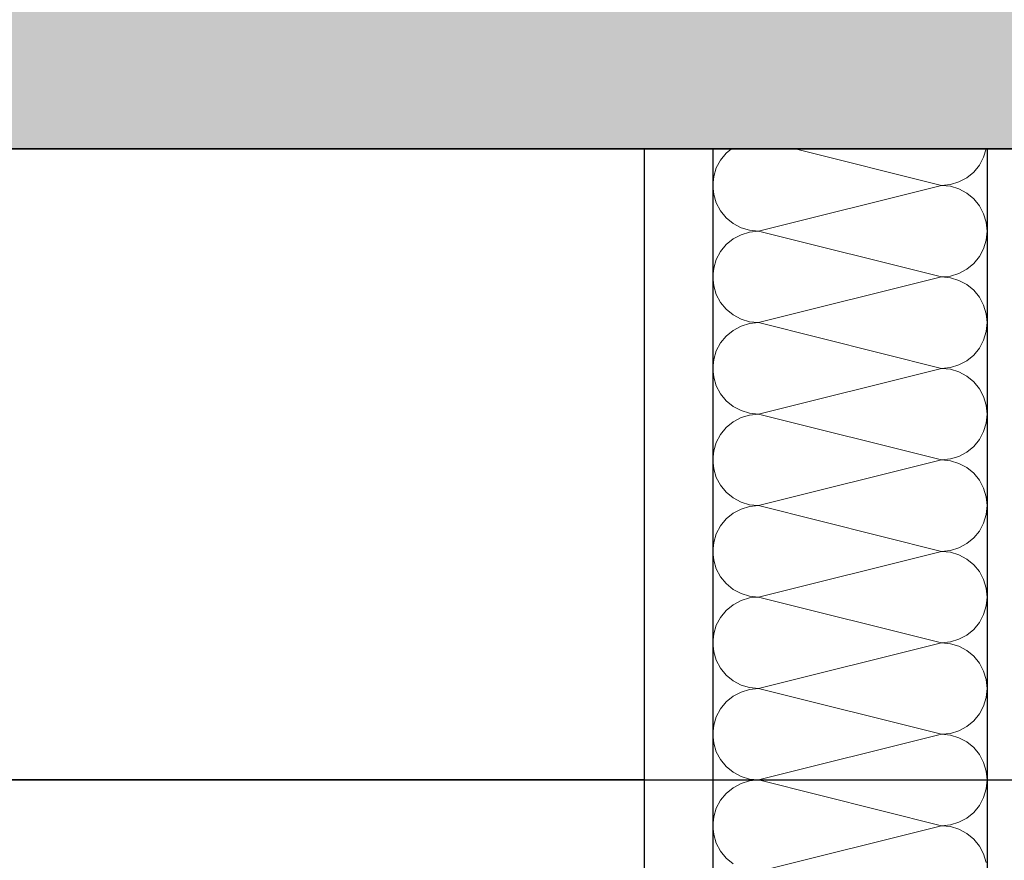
# Model space of a CAD drawing. Header units: metres. Extents: x -12 to 57.2, y -22.2 to 2.8.
# Tile 69 of 126: x 11.772 to 12.131, y -2.954 to -2.648. Entities that reach past the tile are written whole.
import ezdxf

# ---------------------------------------------------------------- set-up
doc = ezdxf.new("R2010")
doc.units = ezdxf.units.M
doc.header["$LTSCALE"] = 0.4
doc.header["$MEASUREMENT"] = 0
doc.layers.get('0').update_dxf_attribs({"color": 8, "lineweight": 9})
doc.layers.get('Defpoints').update_dxf_attribs({"color": 8, "lineweight": 9})
for name, color, linetype in [('Neubau_A-Decken', 8, 'Continuous'), ('Neubau_A-TB Wände', 8, 'Continuous'), ('Neubau_B-abgehängte Decke', 8, 'Continuous'), ('Neubau_T-Bemaßung', 8, 'Continuous')]:
    doc.layers.add(name, color=color, linetype=linetype)
doc.styles.add('ERSTELLTER_STIL_2', font='arial.ttf')
doc.dimstyles.new('ERSTELLTER_STIL__1', dxfattribs={"dimtxt": 0.0875, "dimasz": 0.059375, "dimexe": 0.18, "dimexo": 0.0625, "dimgap": 0, "dimtad": 1, "dimzin": 0, "dimdsep": 46, "dimtxsty": 'ERSTELLTER_STIL_2', "dimblk": 'ARROWHEAD_6', "dimblk1": 'ARROWHEAD_6', "dimblk2": 'ARROWHEAD_6', "dimcen": 0.09, "dimclrd": 7, "dimclre": 7, "dimclrt": 7, "dimazin": 0, "dimtfac": 1, "dimtdec": 4, "dimtmove": 0, "dimatfit": 3, "dimfxl": 1, "dimtolj": 1, "dimtzin": 0, "dimarcsym": 0})

# ---------------------------------------------------------------- blocks, each defined once
blk = doc.blocks.new('*X420', base_point=(-24191.65022, 0))
at = {"layer": 'Neubau_A-TB Wände', "color": 8, "linetype": 'Continuous', "lineweight": 9}
for p, q in [((-21271.93694, 7.47845), (-21271.93901, 7.47593)), ((-21271.93505, 7.48), (-21271.93694, 7.47845)), ((-21271.85849, 7.46667), (-21271.91182, 7.48)), ((-21271.84463, 7.47407), (-21271.84309, 7.47696)), ((-21271.84309, 7.47696), (-21271.84216, 7.48)), ((-21271.93901, 7.47593), (-21271.94055, 7.47304)), ((-21271.8467, 7.47155), (-21271.84463, 7.47407)), ((-21271.9415, 7.46992), (-21271.94182, 7.46667)), ((-21271.94055, 7.47304), (-21271.9415, 7.46992)), ((-21271.84923, 7.46948), (-21271.8467, 7.47155)), ((-21271.94182, 7.46667), (-21271.9415, 7.46342)), ((-21271.85849, 7.46667), (-21271.92515, 7.45)), ((-21271.85849, 7.46667), (-21271.85523, 7.46699)), ((-21271.85523, 7.46635), (-21271.85849, 7.46667)), ((-21271.85523, 7.46699), (-21271.85211, 7.46794)), ((-21271.85211, 7.4654), (-21271.85523, 7.46635)), ((-21271.85211, 7.46794), (-21271.84923, 7.46948)), ((-21271.9415, 7.46342), (-21271.94055, 7.46029)), ((-21271.84923, 7.46386), (-21271.85211, 7.4654)), ((-21271.8467, 7.46179), (-21271.84923, 7.46386)), ((-21271.94055, 7.46029), (-21271.93901, 7.45741)), ((-21271.84463, 7.45926), (-21271.8467, 7.46179)), ((-21271.84309, 7.45638), (-21271.84463, 7.45926)), ((-21271.93901, 7.45741), (-21271.93694, 7.45488)), ((-21271.84214, 7.45325), (-21271.84309, 7.45638)), ((-21271.93694, 7.45488), (-21271.93441, 7.45281)), ((-21271.93441, 7.45281), (-21271.93153, 7.45127)), ((-21271.84182, 7.45), (-21271.84214, 7.45325)), ((-21271.93153, 7.44873), (-21271.93441, 7.44719)), ((-21271.93153, 7.45127), (-21271.9284, 7.45032)), ((-21271.9284, 7.44968), (-21271.93153, 7.44873)), ((-21271.9284, 7.45032), (-21271.92515, 7.45)), ((-21271.92515, 7.45), (-21271.9284, 7.44968)), ((-21271.85849, 7.43333), (-21271.92515, 7.45)), ((-21271.84214, 7.44675), (-21271.84182, 7.45)), ((-21271.93694, 7.44512), (-21271.93901, 7.44259)), ((-21271.93441, 7.44719), (-21271.93694, 7.44512)), ((-21271.84309, 7.44362), (-21271.84214, 7.44675)), ((-21271.93901, 7.44259), (-21271.94055, 7.43971)), ((-21271.84463, 7.44074), (-21271.84309, 7.44362)), ((-21271.94055, 7.43971), (-21271.9415, 7.43658)), ((-21271.84923, 7.43614), (-21271.8467, 7.43821)), ((-21271.8467, 7.43821), (-21271.84463, 7.44074)), ((-21271.9415, 7.43658), (-21271.94182, 7.43333)), ((-21271.85523, 7.43365), (-21271.85211, 7.4346)), ((-21271.85211, 7.4346), (-21271.84923, 7.43614)), ((-21271.94182, 7.43333), (-21271.9415, 7.43008)), ((-21271.85849, 7.43333), (-21271.92515, 7.41667)), ((-21271.85849, 7.43333), (-21271.85523, 7.43365)), ((-21271.85523, 7.43301), (-21271.85849, 7.43333)), ((-21271.85211, 7.43206), (-21271.85523, 7.43301)), ((-21271.84923, 7.43052), (-21271.85211, 7.43206)), ((-21271.8467, 7.42845), (-21271.84923, 7.43052)), ((-21271.9415, 7.43008), (-21271.94055, 7.42696)), ((-21271.94055, 7.42696), (-21271.93901, 7.42407)), ((-21271.84463, 7.42593), (-21271.8467, 7.42845)), ((-21271.93901, 7.42407), (-21271.93694, 7.42155)), ((-21271.84309, 7.42304), (-21271.84463, 7.42593)), ((-21271.84214, 7.41992), (-21271.84309, 7.42304)), ((-21271.93694, 7.42155), (-21271.93441, 7.41948)), ((-21271.93441, 7.41948), (-21271.93153, 7.41794)), ((-21271.84182, 7.41667), (-21271.84214, 7.41992)), ((-21271.93153, 7.41794), (-21271.9284, 7.41699)), ((-21271.9284, 7.41635), (-21271.93153, 7.4154)), ((-21271.9284, 7.41699), (-21271.92515, 7.41667)), ((-21271.92515, 7.41667), (-21271.9284, 7.41635)), ((-21271.85849, 7.4), (-21271.92515, 7.41667)), ((-21271.84214, 7.41342), (-21271.84182, 7.41667)), ((-21271.93441, 7.41386), (-21271.93694, 7.41179)), ((-21271.93153, 7.4154), (-21271.93441, 7.41386)), ((-21271.84309, 7.41029), (-21271.84214, 7.41342)), ((-21271.93901, 7.40926), (-21271.94055, 7.40638)), ((-21271.93694, 7.41179), (-21271.93901, 7.40926)), ((-21271.84463, 7.40741), (-21271.84309, 7.41029)), ((-21271.94055, 7.40638), (-21271.9415, 7.40325)), ((-21271.8467, 7.40488), (-21271.84463, 7.40741)), ((-21271.9415, 7.40325), (-21271.94182, 7.4)), ((-21271.85211, 7.40127), (-21271.84923, 7.40281)), ((-21271.84923, 7.40281), (-21271.8467, 7.40488)), ((-21271.94182, 7.4), (-21271.9415, 7.39675)), ((-21271.85849, 7.4), (-21271.92515, 7.38333)), ((-21271.85849, 7.4), (-21271.85523, 7.40032)), ((-21271.85523, 7.39968), (-21271.85849, 7.4)), ((-21271.85523, 7.40032), (-21271.85211, 7.40127)), ((-21271.85211, 7.39873), (-21271.85523, 7.39968)), ((-21271.84923, 7.39719), (-21271.85211, 7.39873)), ((-21271.9415, 7.39675), (-21271.94055, 7.39362)), ((-21271.8467, 7.39512), (-21271.84923, 7.39719)), ((-21271.84463, 7.39259), (-21271.8467, 7.39512)), ((-21271.94055, 7.39362), (-21271.93901, 7.39074)), ((-21271.93901, 7.39074), (-21271.93694, 7.38821)), ((-21271.84309, 7.38971), (-21271.84463, 7.39259)), ((-21271.93694, 7.38821), (-21271.93441, 7.38614)), ((-21271.84214, 7.38658), (-21271.84309, 7.38971)), ((-21271.93441, 7.38614), (-21271.93153, 7.3846)), ((-21271.93153, 7.3846), (-21271.9284, 7.38365)), ((-21271.9284, 7.38365), (-21271.92515, 7.38333)), ((-21271.84182, 7.38333), (-21271.84214, 7.38658)), ((-21271.93441, 7.38052), (-21271.93694, 7.37845)), ((-21271.93153, 7.38206), (-21271.93441, 7.38052)), ((-21271.9284, 7.38301), (-21271.93153, 7.38206)), ((-21271.92515, 7.38333), (-21271.9284, 7.38301)), ((-21271.85849, 7.36667), (-21271.92515, 7.38333)), ((-21271.84309, 7.37696), (-21271.84214, 7.38008)), ((-21271.84214, 7.38008), (-21271.84182, 7.38333)), ((-21271.93694, 7.37845), (-21271.93901, 7.37593)), ((-21271.84463, 7.37407), (-21271.84309, 7.37696)), ((-21271.94055, 7.37304), (-21271.9415, 7.36992)), ((-21271.93901, 7.37593), (-21271.94055, 7.37304)), ((-21271.8467, 7.37155), (-21271.84463, 7.37407)), ((-21271.9415, 7.36992), (-21271.94182, 7.36667)), ((-21271.85211, 7.36794), (-21271.84923, 7.36948)), ((-21271.84923, 7.36948), (-21271.8467, 7.37155)), ((-21271.94182, 7.36667), (-21271.9415, 7.36342)), ((-21271.85849, 7.36667), (-21271.92515, 7.35)), ((-21271.85849, 7.36667), (-21271.85523, 7.36699)), ((-21271.85523, 7.36635), (-21271.85849, 7.36667)), ((-21271.85523, 7.36699), (-21271.85211, 7.36794)), ((-21271.85211, 7.3654), (-21271.85523, 7.36635)), ((-21271.9415, 7.36342), (-21271.94055, 7.36029)), ((-21271.84923, 7.36386), (-21271.85211, 7.3654)), ((-21271.8467, 7.36179), (-21271.84923, 7.36386)), ((-21271.94055, 7.36029), (-21271.93901, 7.35741)), ((-21271.84463, 7.35926), (-21271.8467, 7.36179)), ((-21271.84309, 7.35638), (-21271.84463, 7.35926)), ((-21271.93901, 7.35741), (-21271.93694, 7.35488)), ((-21271.93694, 7.35488), (-21271.93441, 7.35281)), ((-21271.84214, 7.35325), (-21271.84309, 7.35638)), ((-21271.93441, 7.35281), (-21271.93153, 7.35127)), ((-21271.93153, 7.35127), (-21271.9284, 7.35032)), ((-21271.84182, 7.35), (-21271.84214, 7.35325)), ((-21271.93153, 7.34873), (-21271.93441, 7.34719)), ((-21271.9284, 7.34968), (-21271.93153, 7.34873)), ((-21271.9284, 7.35032), (-21271.92515, 7.35)), ((-21271.92515, 7.35), (-21271.9284, 7.34968)), ((-21271.85849, 7.33333), (-21271.92515, 7.35)), ((-21271.84214, 7.34675), (-21271.84182, 7.35)), ((-21271.93694, 7.34512), (-21271.93901, 7.34259)), ((-21271.93441, 7.34719), (-21271.93694, 7.34512)), ((-21271.84309, 7.34362), (-21271.84214, 7.34675)), ((-21271.93901, 7.34259), (-21271.94055, 7.33971)), ((-21271.8467, 7.33821), (-21271.84463, 7.34074)), ((-21271.84463, 7.34074), (-21271.84309, 7.34362)), ((-21271.94055, 7.33971), (-21271.9415, 7.33658)), ((-21271.84923, 7.33614), (-21271.8467, 7.33821)), ((-21271.9415, 7.33658), (-21271.94182, 7.33333)), ((-21271.94182, 7.33333), (-21271.9415, 7.33008)), ((-21271.85849, 7.33333), (-21271.92515, 7.31667)), ((-21271.85849, 7.33333), (-21271.85523, 7.33365)), ((-21271.85523, 7.33301), (-21271.85849, 7.33333)), ((-21271.85523, 7.33365), (-21271.85211, 7.3346)), ((-21271.85211, 7.3346), (-21271.84923, 7.33614)), ((-21271.9415, 7.33008), (-21271.94055, 7.32696)), ((-21271.85211, 7.33206), (-21271.85523, 7.33301)), ((-21271.84923, 7.33052), (-21271.85211, 7.33206)), ((-21271.8467, 7.32845), (-21271.84923, 7.33052)), ((-21271.94055, 7.32696), (-21271.93901, 7.32407)), ((-21271.84463, 7.32593), (-21271.8467, 7.32845)), ((-21271.93901, 7.32407), (-21271.93694, 7.32155)), ((-21271.84309, 7.32304), (-21271.84463, 7.32593)), ((-21271.84214, 7.31992), (-21271.84309, 7.32304)), ((-21271.93694, 7.32155), (-21271.93441, 7.31948)), ((-21271.93441, 7.31948), (-21271.93153, 7.31794)), ((-21271.84182, 7.31667), (-21271.84214, 7.31992)), ((-21271.93153, 7.3154), (-21271.93441, 7.31386)), ((-21271.93153, 7.31794), (-21271.9284, 7.31699)), ((-21271.9284, 7.31635), (-21271.93153, 7.3154)), ((-21271.9284, 7.31699), (-21271.92515, 7.31667)), ((-21271.92515, 7.31667), (-21271.9284, 7.31635)), ((-21271.85849, 7.3), (-21271.92515, 7.31667)), ((-21271.84214, 7.31342), (-21271.84182, 7.31667)), ((-21271.93694, 7.31179), (-21271.93901, 7.30926)), ((-21271.93441, 7.31386), (-21271.93694, 7.31179)), ((-21271.84309, 7.31029), (-21271.84214, 7.31342)), ((-21271.93901, 7.30926), (-21271.94055, 7.30638)), ((-21271.84463, 7.30741), (-21271.84309, 7.31029)), ((-21271.94055, 7.30638), (-21271.9415, 7.30325)), ((-21271.84923, 7.30281), (-21271.8467, 7.30488)), ((-21271.8467, 7.30488), (-21271.84463, 7.30741)), ((-21271.9415, 7.30325), (-21271.94182, 7.3)), ((-21271.85523, 7.30032), (-21271.85211, 7.30127)), ((-21271.85211, 7.30127), (-21271.84923, 7.30281)), ((-21271.94182, 7.3), (-21271.9415, 7.29675)), ((-21271.85849, 7.3), (-21271.92515, 7.28333)), ((-21271.85849, 7.3), (-21271.85523, 7.30032)), ((-21271.85523, 7.29968), (-21271.85849, 7.3)), ((-21271.85211, 7.29873), (-21271.85523, 7.29968)), ((-21271.84923, 7.29719), (-21271.85211, 7.29873)), ((-21271.9415, 7.29675), (-21271.94055, 7.29362)), ((-21271.8467, 7.29512), (-21271.84923, 7.29719)), ((-21271.84463, 7.29259), (-21271.8467, 7.29512)), ((-21271.94055, 7.29362), (-21271.93901, 7.29074)), ((-21271.93901, 7.29074), (-21271.93694, 7.28821)), ((-21271.84309, 7.28971), (-21271.84463, 7.29259)), ((-21271.93694, 7.28821), (-21271.93441, 7.28614)), ((-21271.84214, 7.28658), (-21271.84309, 7.28971)), ((-21271.93441, 7.28614), (-21271.93153, 7.2846)), ((-21271.93153, 7.2846), (-21271.9284, 7.28365)), ((-21271.9284, 7.28365), (-21271.92515, 7.28333)), ((-21271.92515, 7.28333), (-21271.9284, 7.28301)), ((-21271.85849, 7.26667), (-21271.92515, 7.28333)), ((-21271.84182, 7.28333), (-21271.84214, 7.28658)), ((-21271.84214, 7.28008), (-21271.84182, 7.28333)), ((-21271.93441, 7.28052), (-21271.93694, 7.27845)), ((-21271.93153, 7.28206), (-21271.93441, 7.28052)), ((-21271.9284, 7.28301), (-21271.93153, 7.28206)), ((-21271.84309, 7.27696), (-21271.84214, 7.28008)), ((-21271.93901, 7.27593), (-21271.94055, 7.27304)), ((-21271.93694, 7.27845), (-21271.93901, 7.27593)), ((-21271.84463, 7.27407), (-21271.84309, 7.27696)), ((-21271.94055, 7.27304), (-21271.9415, 7.26992)), ((-21271.8467, 7.27155), (-21271.84463, 7.27407)), ((-21271.9415, 7.26992), (-21271.94182, 7.26667)), ((-21271.85211, 7.26794), (-21271.84923, 7.26948)), ((-21271.84923, 7.26948), (-21271.8467, 7.27155)), ((-21271.94182, 7.26667), (-21271.9415, 7.26342)), ((-21271.85849, 7.26667), (-21271.92515, 7.25)), ((-21271.85849, 7.26667), (-21271.85523, 7.26699)), ((-21271.85523, 7.26635), (-21271.85849, 7.26667)), ((-21271.85523, 7.26699), (-21271.85211, 7.26794)), ((-21271.85211, 7.2654), (-21271.85523, 7.26635)), ((-21271.84923, 7.26386), (-21271.85211, 7.2654)), ((-21271.9415, 7.26342), (-21271.94055, 7.26029)), ((-21271.8467, 7.26179), (-21271.84923, 7.26386)), ((-21271.84463, 7.25926), (-21271.8467, 7.26179)), ((-21271.94055, 7.26029), (-21271.93901, 7.25741)), ((-21271.84309, 7.25638), (-21271.84463, 7.25926)), ((-21271.93901, 7.25741), (-21271.93694, 7.25488)), ((-21271.93694, 7.25488), (-21271.93441, 7.25281)), ((-21271.84214, 7.25325), (-21271.84309, 7.25638)), ((-21271.93441, 7.25281), (-21271.93153, 7.25127)), ((-21271.93153, 7.25127), (-21271.9284, 7.25032)), ((-21271.84182, 7.25), (-21271.84214, 7.25325)), ((-21271.93441, 7.24719), (-21271.93694, 7.24512)), ((-21271.93153, 7.24873), (-21271.93441, 7.24719)), ((-21271.9284, 7.24968), (-21271.93153, 7.24873)), ((-21271.9284, 7.25032), (-21271.92515, 7.25)), ((-21271.92515, 7.25), (-21271.9284, 7.24968)), ((-21271.85849, 7.23333), (-21271.92515, 7.25)), ((-21271.84214, 7.24675), (-21271.84182, 7.25)), ((-21271.93694, 7.24512), (-21271.93901, 7.24259)), ((-21271.84463, 7.24074), (-21271.84309, 7.24362)), ((-21271.84309, 7.24362), (-21271.84214, 7.24675)), ((-21271.93901, 7.24259), (-21271.94055, 7.23971)), ((-21271.8467, 7.23821), (-21271.84463, 7.24074)), ((-21271.9415, 7.23658), (-21271.94182, 7.23333)), ((-21271.94055, 7.23971), (-21271.9415, 7.23658)), ((-21271.84923, 7.23614), (-21271.8467, 7.23821)), ((-21271.94182, 7.23333), (-21271.9415, 7.23008)), ((-21271.85849, 7.23333), (-21271.92515, 7.21667)), ((-21271.85849, 7.23333), (-21271.85523, 7.23365)), ((-21271.85523, 7.23301), (-21271.85849, 7.23333)), ((-21271.85523, 7.23365), (-21271.85211, 7.2346)), ((-21271.85211, 7.23206), (-21271.85523, 7.23301)), ((-21271.85211, 7.2346), (-21271.84923, 7.23614)), ((-21271.9415, 7.23008), (-21271.94055, 7.22696)), ((-21271.84923, 7.23052), (-21271.85211, 7.23206)), ((-21271.8467, 7.22845), (-21271.84923, 7.23052)), ((-21271.94055, 7.22696), (-21271.93901, 7.22407)), ((-21271.84463, 7.22593), (-21271.8467, 7.22845)), ((-21271.84309, 7.22304), (-21271.84463, 7.22593)), ((-21271.93901, 7.22407), (-21271.93694, 7.22155)), ((-21271.84214, 7.21992), (-21271.84309, 7.22304)), ((-21271.93694, 7.22155), (-21271.93441, 7.21948))]:
    blk.add_line(p, q, dxfattribs=at)
blk = doc.blocks.new('ARROWHEAD_6')
at = {"color": 0, "linetype": 'Continuous', "lineweight": 0}
for p, q in [((-0.5, -0.5), (0.5, 0.5)), ((0, 0), (-1, 0))]:
    blk.add_line(p, q, dxfattribs=at)
blk = doc.blocks.new('*D566')
at = {"layer": 'Defpoints', "color": 0, "linetype": 'Continuous', "transparency": 16777216}
for p in [(-0.125, -2.695), (42.30103, -2.695), (-0.125, -6.195)]:
    blk.add_point(p, dxfattribs=at)
at = {"layer": 'Neubau_T-Bemaßung', "linetype": 'Continuous', "lineweight": -2, "transparency": 16777216}
for p, q in [((-0.0625, -2.695), (42.48103, -2.695)), ((42.30103, -2.75437), (42.30103, -4.33504)), ((42.30103, -6.13562), (42.30103, -4.56197)), ((-0.0625, -6.195), (42.48103, -6.195))]:
    blk.add_line(p, q, dxfattribs=at)
at = {"layer": 'Neubau_T-Bemaßung', "linetype": 'Continuous', "lineweight": -2, "transparency": 16777216, "xscale": 0.059375, "yscale": 0.059375, "zscale": 0.059375}
for p, rotation in [((42.30103, -2.695), 90), ((42.30103, -6.195), 270)]:
    blk.add_blockref('ARROWHEAD_6', p, dxfattribs=dict(at, rotation=rotation))
at = {"layer": 'Neubau_T-Bemaßung', "linetype": 'Continuous', "transparency": 16777216, "insert": (42.30103, -4.4485), "char_height": 0.0875, "attachment_point": 5, "rotation": 90, "style": 'ERSTELLTER_STIL_2'}
blk.add_mtext('\\A1;3.50', dxfattribs=at)
blk = doc.blocks.new('*D567')
at = {"layer": 'Defpoints', "color": 0, "linetype": 'Continuous', "transparency": 16777216}
for p in [(-0.125, -2.395), (42.30103, -2.395), (-0.125, -2.695)]:
    blk.add_point(p, dxfattribs=at)
at = {"layer": 'Neubau_T-Bemaßung', "linetype": 'Continuous', "lineweight": -2, "transparency": 16777216}
for p, q in [((42.30103, -2.33562), (42.30103, -2.27625)), ((-0.0625, -2.395), (42.48103, -2.395)), ((42.30103, -2.395), (42.30103, -2.43165)), ((42.30103, -2.695), (42.30103, -2.65864)), ((-0.0625, -2.695), (42.48103, -2.695)), ((42.30103, -2.75437), (42.30103, -2.81375))]:
    blk.add_line(p, q, dxfattribs=at)
at = {"layer": 'Neubau_T-Bemaßung', "linetype": 'Continuous', "lineweight": -2, "transparency": 16777216, "xscale": 0.059375, "yscale": 0.059375, "zscale": 0.059375}
for p, rotation in [((42.30103, -2.395), 270), ((42.30103, -2.695), 90)]:
    blk.add_blockref('ARROWHEAD_6', p, dxfattribs=dict(at, rotation=rotation))
at = {"layer": 'Neubau_T-Bemaßung', "linetype": 'Continuous', "transparency": 16777216, "insert": (42.30103, -2.54515), "char_height": 0.0875, "attachment_point": 5, "rotation": 90, "style": 'ERSTELLTER_STIL_2'}
blk.add_mtext('\\A1;0.30', dxfattribs=at)
blk = doc.blocks.new('*D574')
at = {"layer": 'Defpoints', "color": 0, "linetype": 'Continuous', "transparency": 16777216}
for p in [(-0.125, -2.695), (23.92058, -2.695), (-0.125, -6.195)]:
    blk.add_point(p, dxfattribs=at)
at = {"layer": 'Neubau_T-Bemaßung', "linetype": 'Continuous', "lineweight": -2, "transparency": 16777216}
for p, q in [((-0.0625, -2.695), (24.10058, -2.695)), ((23.92058, -2.75437), (23.92058, -4.33504)), ((23.92058, -6.13562), (23.92058, -4.56197)), ((-0.0625, -6.195), (24.10058, -6.195))]:
    blk.add_line(p, q, dxfattribs=at)
at = {"layer": 'Neubau_T-Bemaßung', "linetype": 'Continuous', "lineweight": -2, "transparency": 16777216, "xscale": 0.059375, "yscale": 0.059375, "zscale": 0.059375}
for p, rotation in [((23.92058, -2.695), 90), ((23.92058, -6.195), 270)]:
    blk.add_blockref('ARROWHEAD_6', p, dxfattribs=dict(at, rotation=rotation))
at = {"layer": 'Neubau_T-Bemaßung', "linetype": 'Continuous', "transparency": 16777216, "insert": (23.92058, -4.4485), "char_height": 0.0875, "attachment_point": 5, "rotation": 90, "style": 'ERSTELLTER_STIL_2'}
blk.add_mtext('\\A1;3.50', dxfattribs=at)
blk = doc.blocks.new('*D575')
at = {"layer": 'Defpoints', "color": 0, "linetype": 'Continuous', "transparency": 16777216}
for p in [(-0.125, -2.395), (23.92058, -2.395), (-0.125, -2.695)]:
    blk.add_point(p, dxfattribs=at)
at = {"layer": 'Neubau_T-Bemaßung', "linetype": 'Continuous', "lineweight": -2, "transparency": 16777216}
for p, q in [((23.92058, -2.33562), (23.92058, -2.27625)), ((-0.0625, -2.395), (24.10058, -2.395)), ((23.92058, -2.395), (23.92058, -2.43165)), ((23.92058, -2.695), (23.92058, -2.65864)), ((-0.0625, -2.695), (24.10058, -2.695)), ((23.92058, -2.75437), (23.92058, -2.81375))]:
    blk.add_line(p, q, dxfattribs=at)
at = {"layer": 'Neubau_T-Bemaßung', "linetype": 'Continuous', "lineweight": -2, "transparency": 16777216, "xscale": 0.059375, "yscale": 0.059375, "zscale": 0.059375}
for p, rotation in [((23.92058, -2.395), 270), ((23.92058, -2.695), 90)]:
    blk.add_blockref('ARROWHEAD_6', p, dxfattribs=dict(at, rotation=rotation))
at = {"layer": 'Neubau_T-Bemaßung', "linetype": 'Continuous', "transparency": 16777216, "insert": (23.92058, -2.54515), "char_height": 0.0875, "attachment_point": 5, "rotation": 90, "style": 'ERSTELLTER_STIL_2'}
blk.add_mtext('\\A1;0.30', dxfattribs=at)
blk = doc.blocks.new('*D594')
at = {"layer": 'Defpoints', "color": 0, "linetype": 'Continuous', "transparency": 16777216}
for p in [(4.09, -2.925), (42.06452, -2.925), (4.09, -3.025)]:
    blk.add_point(p, dxfattribs=at)
at = {"layer": 'Neubau_T-Bemaßung', "linetype": 'Continuous', "lineweight": -2, "transparency": 16777216}
for p, q in [((42.06452, -2.86563), (42.06452, -2.80625)), ((4.1525, -2.925), (42.24452, -2.925)), ((42.06452, -2.925), (42.06452, -3.025)), ((4.1525, -3.025), (42.24452, -3.025)), ((42.06452, -3.08438), (42.06452, -3.14375))]:
    blk.add_line(p, q, dxfattribs=at)
at = {"layer": 'Neubau_T-Bemaßung', "linetype": 'Continuous', "lineweight": -2, "transparency": 16777216, "xscale": 0.059375, "yscale": 0.059375, "zscale": 0.059375}
for p, rotation in [((42.06452, -2.925), 270), ((42.06452, -3.025), 90)]:
    blk.add_blockref('ARROWHEAD_6', p, dxfattribs=dict(at, rotation=rotation))
at = {"layer": 'Neubau_T-Bemaßung', "linetype": 'Continuous', "transparency": 16777216, "insert": (41.95103, -3.14375), "char_height": 0.0875, "attachment_point": 5, "rotation": 90, "style": 'ERSTELLTER_STIL_2'}
blk.add_mtext('\\A1;0.10', dxfattribs=at)
blk = doc.blocks.new('*D595')
at = {"layer": 'Defpoints', "color": 0, "linetype": 'Continuous', "transparency": 16777216}
for p in [(-0.125, -2.695), (41.95103, -2.695), (4.09, -2.925)]:
    blk.add_point(p, dxfattribs=at)
at = {"layer": 'Neubau_T-Bemaßung', "linetype": 'Continuous', "lineweight": -2, "transparency": 16777216}
for p, q in [((41.95103, -2.63562), (41.95103, -2.57625)), ((-0.0625, -2.695), (42.13103, -2.695)), ((41.95103, -2.695), (41.95103, -2.69651)), ((4.1525, -2.925), (42.13103, -2.925)), ((41.95103, -2.925), (41.95103, -2.92379)), ((41.95103, -2.98438), (41.95103, -3.04375))]:
    blk.add_line(p, q, dxfattribs=at)
at = {"layer": 'Neubau_T-Bemaßung', "linetype": 'Continuous', "lineweight": -2, "transparency": 16777216, "xscale": 0.059375, "yscale": 0.059375, "zscale": 0.059375}
for p, rotation in [((41.95103, -2.695), 270), ((41.95103, -2.925), 90)]:
    blk.add_blockref('ARROWHEAD_6', p, dxfattribs=dict(at, rotation=rotation))
at = {"layer": 'Neubau_T-Bemaßung', "linetype": 'Continuous', "transparency": 16777216, "insert": (41.95103, -2.81015), "char_height": 0.0875, "attachment_point": 5, "rotation": 90, "style": 'ERSTELLTER_STIL_2'}
blk.add_mtext('\\A1;0.23', dxfattribs=at)
blk = doc.blocks.new('*D596')
at = {"layer": 'Defpoints', "color": 0, "linetype": 'Continuous', "transparency": 16777216}
for p in [(-0.125, -2.395), (41.95103, -2.395), (-0.125, -2.695)]:
    blk.add_point(p, dxfattribs=at)
at = {"layer": 'Neubau_T-Bemaßung', "linetype": 'Continuous', "lineweight": -2, "transparency": 16777216}
for p, q in [((41.95103, -2.33562), (41.95103, -2.27625)), ((-0.0625, -2.395), (42.13103, -2.395)), ((41.95103, -2.395), (41.95103, -2.43165)), ((41.95103, -2.695), (41.95103, -2.65864)), ((-0.0625, -2.695), (42.13103, -2.695)), ((41.95103, -2.75437), (41.95103, -2.81375))]:
    blk.add_line(p, q, dxfattribs=at)
at = {"layer": 'Neubau_T-Bemaßung', "linetype": 'Continuous', "lineweight": -2, "transparency": 16777216, "xscale": 0.059375, "yscale": 0.059375, "zscale": 0.059375}
for p, rotation in [((41.95103, -2.395), 270), ((41.95103, -2.695), 90)]:
    blk.add_blockref('ARROWHEAD_6', p, dxfattribs=dict(at, rotation=rotation))
at = {"layer": 'Neubau_T-Bemaßung', "linetype": 'Continuous', "transparency": 16777216, "insert": (41.95103, -2.54515), "char_height": 0.0875, "attachment_point": 5, "rotation": 90, "style": 'ERSTELLTER_STIL_2'}
blk.add_mtext('\\A1;0.30', dxfattribs=at)
blk = doc.blocks.new('*D611')
at = {"layer": 'Defpoints', "color": 0, "linetype": 'Continuous', "transparency": 16777216}
for p in [(4.09, -2.925), (23.68407, -2.925), (4.09, -3.025)]:
    blk.add_point(p, dxfattribs=at)
at = {"layer": 'Neubau_T-Bemaßung', "linetype": 'Continuous', "lineweight": -2, "transparency": 16777216}
for p, q in [((23.68407, -2.86563), (23.68407, -2.80625)), ((4.1525, -2.925), (23.86407, -2.925)), ((23.68407, -2.925), (23.68407, -3.025)), ((4.1525, -3.025), (23.86407, -3.025)), ((23.68407, -3.08438), (23.68407, -3.14375))]:
    blk.add_line(p, q, dxfattribs=at)
at = {"layer": 'Neubau_T-Bemaßung', "linetype": 'Continuous', "lineweight": -2, "transparency": 16777216, "xscale": 0.059375, "yscale": 0.059375, "zscale": 0.059375}
for p, rotation in [((23.68407, -2.925), 270), ((23.68407, -3.025), 90)]:
    blk.add_blockref('ARROWHEAD_6', p, dxfattribs=dict(at, rotation=rotation))
at = {"layer": 'Neubau_T-Bemaßung', "linetype": 'Continuous', "transparency": 16777216, "insert": (23.57058, -3.14375), "char_height": 0.0875, "attachment_point": 5, "rotation": 90, "style": 'ERSTELLTER_STIL_2'}
blk.add_mtext('\\A1;0.10', dxfattribs=at)
blk = doc.blocks.new('*D612')
at = {"layer": 'Defpoints', "color": 0, "linetype": 'Continuous', "transparency": 16777216}
for p in [(-0.125, -2.695), (23.57058, -2.695), (4.09, -2.925)]:
    blk.add_point(p, dxfattribs=at)
at = {"layer": 'Neubau_T-Bemaßung', "linetype": 'Continuous', "lineweight": -2, "transparency": 16777216}
for p, q in [((23.57058, -2.63562), (23.57058, -2.57625)), ((-0.0625, -2.695), (23.75058, -2.695)), ((23.57058, -2.695), (23.57058, -2.69651)), ((4.1525, -2.925), (23.75058, -2.925)), ((23.57058, -2.925), (23.57058, -2.92379)), ((23.57058, -2.98438), (23.57058, -3.04375))]:
    blk.add_line(p, q, dxfattribs=at)
at = {"layer": 'Neubau_T-Bemaßung', "linetype": 'Continuous', "lineweight": -2, "transparency": 16777216, "xscale": 0.059375, "yscale": 0.059375, "zscale": 0.059375}
for p, rotation in [((23.57058, -2.695), 270), ((23.57058, -2.925), 90)]:
    blk.add_blockref('ARROWHEAD_6', p, dxfattribs=dict(at, rotation=rotation))
at = {"layer": 'Neubau_T-Bemaßung', "linetype": 'Continuous', "transparency": 16777216, "insert": (23.57058, -2.81015), "char_height": 0.0875, "attachment_point": 5, "rotation": 90, "style": 'ERSTELLTER_STIL_2'}
blk.add_mtext('\\A1;0.23', dxfattribs=at)
blk = doc.blocks.new('*D613')
at = {"layer": 'Defpoints', "color": 0, "linetype": 'Continuous', "transparency": 16777216}
for p in [(-0.125, -2.395), (23.57058, -2.395), (-0.125, -2.695)]:
    blk.add_point(p, dxfattribs=at)
at = {"layer": 'Neubau_T-Bemaßung', "linetype": 'Continuous', "lineweight": -2, "transparency": 16777216}
for p, q in [((23.57058, -2.33562), (23.57058, -2.27625)), ((-0.0625, -2.395), (23.75058, -2.395)), ((23.57058, -2.395), (23.57058, -2.43165)), ((23.57058, -2.695), (23.57058, -2.65864)), ((-0.0625, -2.695), (23.75058, -2.695)), ((23.57058, -2.75437), (23.57058, -2.81375))]:
    blk.add_line(p, q, dxfattribs=at)
at = {"layer": 'Neubau_T-Bemaßung', "linetype": 'Continuous', "lineweight": -2, "transparency": 16777216, "xscale": 0.059375, "yscale": 0.059375, "zscale": 0.059375}
for p, rotation in [((23.57058, -2.395), 270), ((23.57058, -2.695), 90)]:
    blk.add_blockref('ARROWHEAD_6', p, dxfattribs=dict(at, rotation=rotation))
at = {"layer": 'Neubau_T-Bemaßung', "linetype": 'Continuous', "transparency": 16777216, "insert": (23.57058, -2.54515), "char_height": 0.0875, "attachment_point": 5, "rotation": 90, "style": 'ERSTELLTER_STIL_2'}
blk.add_mtext('\\A1;0.30', dxfattribs=at)

msp = doc.modelspace()

# ---------------------------------------------------------------- hatches: boundary and pattern name
at = {"layer": 'Neubau_A-Decken', "linetype": 'Continuous'}
h = msp.add_hatch(dxfattribs=at)
h.set_pattern_fill('BETON__STAHLBETON_0002', color=256, style=0, pattern_type=2)
h.set_pattern_definition([(45, (-2907.6834, -10.175), (-0.0848528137, 0.0848528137), []), (45, (-2907.72583, -10.13257), (-0.0848528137, 0.0848528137), [0.09, -0.03])])
h.paths.add_polyline_path([(-0.125, -2.695), (45.355, -2.695), (45.355, -2.395), (-0.125, -2.395)])

# ---------------------------------------------------------------- linework, layer by layer
msp.add_line((12, -2.695), (8.4, -2.695), dxfattribs=at)
at = {"layer": 'Neubau_A-Decken', "linetype": 'Continuous', "flags": 128}
msp.add_lwpolyline([(12.15, -2.695), (12.1375, -2.695), (12.125, -2.695), (12.025, -2.695), (12.0125, -2.695), (12, -2.695)], dxfattribs=at)
at = {"layer": 'Neubau_A-TB Wände', "linetype": 'Continuous'}
for p, q in [((12, -2.695), (12, -2.925)), ((12.025, -2.695), (12.025, -3.765)), ((12.125, -2.695), (12.125, -3.765)), ((12, -2.925), (12, -3.025))]:
    msp.add_line(p, q, dxfattribs=at)
at = {"layer": 'Neubau_B-abgehängte Decke', "linetype": 'Continuous'}
msp.add_line((12, -2.925), (8.4, -2.925), dxfattribs=at)

# ---------------------------------------------------------------- block references
at = {"layer": 'Neubau_A-TB Wände'}
msp.add_blockref('*X420', (-2907.6834, -10.175), dxfattribs=at)

# ---------------------------------------------------------------- dimensions: what is measured, and where the dimension line sits
at = {"layer": 'Neubau_T-Bemaßung', "linetype": 'Continuous'}
for base, p1, p2, picture, middle in [((42.30103, -2.395), (-0.125, -2.695), (-0.125, -2.395), '*D567', (42.30103, -2.54515)), ((23.92058, -2.395), (-0.125, -2.695), (-0.125, -2.395), '*D575', (23.92058, -2.54515)), ((41.95103, -2.395), (-0.125, -2.695), (-0.125, -2.395), '*D596', (41.95103, -2.54515)), ((23.57058, -2.395), (-0.125, -2.695), (-0.125, -2.395), '*D613', (23.57058, -2.54515)), ((41.95103, -2.695), (4.09, -2.925), (-0.125, -2.695), '*D595', (41.95103, -2.81015)), ((23.57058, -2.695), (4.09, -2.925), (-0.125, -2.695), '*D612', (23.57058, -2.81015)), ((42.30103, -2.695), (-0.125, -6.195), (-0.125, -2.695), '*D566', (42.30103, -4.4485)), ((23.92058, -2.695), (-0.125, -6.195), (-0.125, -2.695), '*D574', (23.92058, -4.4485)), ((42.06452, -2.925), (4.09, -3.025), (4.09, -2.925), '*D594', (41.95103, -3.14375)), ((23.68407, -2.925), (4.09, -3.025), (4.09, -2.925), '*D611', (23.57058, -3.14375))]:
    dim = msp.add_linear_dim(base=base, p1=p1, p2=p2, angle=90, dimstyle='ERSTELLTER_STIL__1', override={"dimclrd": 256, "dimclre": 256, "dimclrt": 256}, dxfattribs=at)
    dim.commit()
    dim.dimension.update_dxf_attribs({"geometry": picture, "text_midpoint": middle, "dimtype": 160, "text_rotation": 90})

doc.saveas('drawing.dxf')
